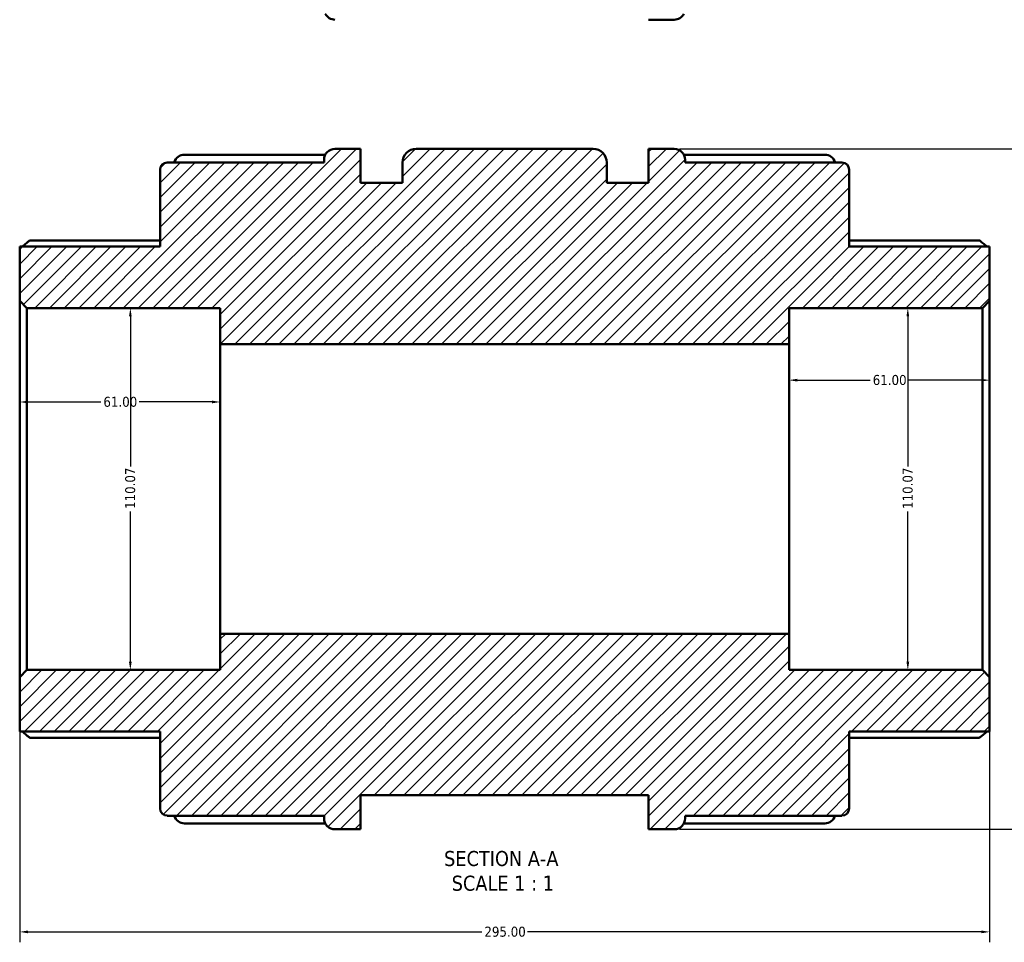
# Model space of a CAD drawing. Header units: millimetres. Extents: x -46 to 1043, y -378 to 803.
# Tile 2 of 10: x 304 to 604, y -378 to -97. Entities that reach past the tile are written whole.
import ezdxf

# ---------------------------------------------------------------- set-up
doc = ezdxf.new("R2010")
doc.units = ezdxf.units.MM
for name, color, linetype, lineweight in [('Dimension (ANSI)', 7, 'Continuous', 25), ('Hatch (ANSI)', 7, 'Continuous', 18), ('Symbol (ANSI)', 7, 'Continuous', 25), ('Visible (ANSI)', 7, 'Continuous', 50)]:
    doc.layers.add(name, color=color, linetype=linetype, lineweight=lineweight)
doc.styles.add('Label Text (ANSI)', font='tahoma.ttf')
doc.styles.add('Note Text (ANSI)', font='tahoma.ttf')
doc.dimstyles.new('Default - mm (ANSI)', dxfattribs={"dimtxt": 3.048, "dimasz": 2.5, "dimexe": 3.175, "dimexo": 1.6002, "dimgap": 0.8, "dimtad": 0, "dimtoh": 1, "dimrnd": 1e-08, "dimzin": 4, "dimdsep": 46, "dimtxsty": 'Note Text (ANSI)', "dimcen": 0.09, "dimdle": 10, "dimclrd": 256, "dimclre": 256, "dimclrt": 256, "dimadec": 1, "dimazin": 1, "dimtfac": 1, "dimtofl": 0, "dimtmove": 0, "dimatfit": 3, "dimfxl": 1, "dimtolj": 1, "dimtzin": 4, "dimlwd": -1, "dimlwe": -1, "dimarcsym": 0})

# ---------------------------------------------------------------- blocks, each defined once
blk = doc.blocks.new('*D7')
at = {"layer": 'Defpoints', "color": 0, "transparency": 16777216}
for p in [(574.25, -185.23), (574.25, -295.3), (574.25, -295.3)]:
    blk.add_point(p, dxfattribs=at)
at = {"layer": 'Dimension (ANSI)', "transparency": 16777216}
for p, q in [((574.25, -187.73), (574.25, -233.41)), ((574.25, -292.8), (574.25, -247.11))]:
    blk.add_line(p, q, dxfattribs=at)
for points in [[(573.84, -187.73), (574.67, -187.73), (574.25, -185.23)], [(573.84, -292.8), (574.67, -292.8), (574.25, -295.3)]]:
    blk.add_solid(points, dxfattribs=at)
at = {"layer": 'Dimension (ANSI)', "transparency": 16777216, "insert": (572.67, -246.31), "char_height": 3.048, "attachment_point": 1, "rotation": 90, "style": 'Note Text (ANSI)'}
blk.add_mtext('\\A1;110.07', dxfattribs=at)
blk = doc.blocks.new('*D8')
at = {"layer": 'Defpoints', "color": 0, "transparency": 16777216}
for p in [(304.12, -297.5), (599.12, -297.5), (304.12, -374.98)]:
    blk.add_point(p, dxfattribs=at)
at = {"layer": 'Dimension (ANSI)', "transparency": 16777216}
for p, q in [((304.12, -299.1), (304.12, -378.15)), ((599.12, -299.1), (599.12, -378.15)), ((306.62, -374.98), (444.66, -374.98)), ((596.62, -374.98), (458.58, -374.98))]:
    blk.add_line(p, q, dxfattribs=at)
for points in [[(306.62, -374.56), (306.62, -375.39), (304.12, -374.98)], [(596.62, -374.56), (596.62, -375.39), (599.12, -374.98)]]:
    blk.add_solid(points, dxfattribs=at)
at = {"layer": 'Dimension (ANSI)', "transparency": 16777216, "insert": (445.46, -373.39), "char_height": 3.048, "attachment_point": 1, "style": 'Note Text (ANSI)'}
blk.add_mtext('\\A1;295.00', dxfattribs=at)
blk = doc.blocks.new('*D9')
at = {"layer": 'Defpoints', "color": 0, "transparency": 16777216}
for p in [(337.78, -185.23), (337.78, -295.3), (337.78, -295.3)]:
    blk.add_point(p, dxfattribs=at)
at = {"layer": 'Dimension (ANSI)', "transparency": 16777216}
for p, q in [((337.78, -187.73), (337.78, -233.41)), ((337.78, -292.8), (337.78, -247.11))]:
    blk.add_line(p, q, dxfattribs=at)
for points in [[(337.36, -187.73), (338.19, -187.73), (337.78, -185.23)], [(337.36, -292.8), (338.19, -292.8), (337.78, -295.3)]]:
    blk.add_solid(points, dxfattribs=at)
at = {"layer": 'Dimension (ANSI)', "transparency": 16777216, "insert": (336.19, -246.31), "char_height": 3.048, "attachment_point": 1, "rotation": 90, "style": 'Note Text (ANSI)'}
blk.add_mtext('\\A1;110.07', dxfattribs=at)
blk = doc.blocks.new('*D10')
at = {"layer": 'Defpoints', "color": 0, "transparency": 16777216}
for p in [(365.12, -213.77), (304.12, -240.26), (365.12, -240.26)]:
    blk.add_point(p, dxfattribs=at)
at = {"layer": 'Dimension (ANSI)', "transparency": 16777216}
for p, q in [((306.62, -213.77), (328.78, -213.77)), ((362.62, -213.77), (340.46, -213.77))]:
    blk.add_line(p, q, dxfattribs=at)
for points in [[(306.62, -213.36), (306.62, -214.19), (304.12, -213.77)], [(362.62, -213.36), (362.62, -214.19), (365.12, -213.77)]]:
    blk.add_solid(points, dxfattribs=at)
at = {"layer": 'Dimension (ANSI)', "transparency": 16777216, "insert": (329.58, -212.19), "char_height": 3.048, "attachment_point": 1, "style": 'Note Text (ANSI)'}
blk.add_mtext('\\A1;61.00', dxfattribs=at)
blk = doc.blocks.new('*D11')
at = {"layer": 'Defpoints', "color": 0, "transparency": 16777216}
for p in [(599.12, -207.14), (538.12, -240.26), (599.12, -240.26)]:
    blk.add_point(p, dxfattribs=at)
at = {"layer": 'Dimension (ANSI)', "transparency": 16777216}
for p, q in [((540.62, -207.14), (562.78, -207.14)), ((596.62, -207.14), (574.46, -207.14))]:
    blk.add_line(p, q, dxfattribs=at)
for points in [[(540.62, -206.72), (540.62, -207.55), (538.12, -207.14)], [(596.62, -206.72), (596.62, -207.55), (599.12, -207.14)]]:
    blk.add_solid(points, dxfattribs=at)
at = {"layer": 'Dimension (ANSI)', "transparency": 16777216, "insert": (563.58, -205.55), "char_height": 3.048, "attachment_point": 1, "style": 'Note Text (ANSI)'}
blk.add_mtext('\\A1;61.00', dxfattribs=at)
blk = doc.blocks.new('*D12')
at = {"layer": 'Defpoints', "color": 0, "transparency": 16777216}
for p in [(503.23, -136.76), (503.23, -343.76), (624.24, -343.76)]:
    blk.add_point(p, dxfattribs=at)
at = {"layer": 'Dimension (ANSI)', "transparency": 16777216}
for p, q in [((504.83, -136.76), (627.41, -136.76)), ((624.24, -139.26), (624.24, -233.3)), ((624.24, -341.26), (624.24, -247.22)), ((504.83, -343.76), (627.41, -343.76))]:
    blk.add_line(p, q, dxfattribs=at)
for points in [[(623.82, -139.26), (624.65, -139.26), (624.24, -136.76)], [(623.82, -341.26), (624.65, -341.26), (624.24, -343.76)]]:
    blk.add_solid(points, dxfattribs=at)
at = {"layer": 'Dimension (ANSI)', "transparency": 16777216, "insert": (622.65, -246.42), "char_height": 3.048, "attachment_point": 1, "rotation": 90, "style": 'Note Text (ANSI)'}
blk.add_mtext('\\A1;207.00', dxfattribs=at)

msp = doc.modelspace()

# ---------------------------------------------------------------- hatches: boundary and pattern name
at = {"layer": 'Hatch (ANSI)'}
h = msp.add_hatch(dxfattribs=at)
h.set_pattern_fill('ANSI31', color=256, scale=25.4, style=0)
h.set_pattern_definition([(45, (0, 0), (-2.245064, 2.245064), [])])
edge = h.paths.add_edge_path()
edge.add_ellipse((349.025, -337.421), major_axis=(-2.201, 0), ratio=1, start_angle=0, end_angle=90)
edge.add_line((349.025, -339.623), (396.713, -339.623))
edge.add_line((396.713, -339.623), (396.713, -340.461))
edge.add_ellipse((400.015, -340.461), major_axis=(-3.302, 0), ratio=1, start_angle=0, end_angle=90)
edge.add_line((400.015, -343.763), (407.823, -343.763))
edge.add_line((407.823, -343.763), (407.823, -333.413))
edge.add_line((407.823, -333.413), (495.423, -333.413))
edge.add_line((495.423, -333.413), (495.423, -343.763))
edge.add_line((495.423, -343.763), (503.231, -343.763))
edge.add_ellipse((503.231, -340.461), major_axis=(0, -3.302), ratio=1, start_angle=0, end_angle=90)
edge.add_line((506.533, -340.461), (506.533, -339.623))
edge.add_line((506.533, -339.623), (554.222, -339.623))
edge.add_ellipse((554.222, -337.421), major_axis=(0, -2.201), ratio=1, start_angle=0, end_angle=90)
edge.add_line((556.423, -337.421), (556.423, -314.011))
edge.add_line((556.423, -314.011), (599.123, -314.011))
edge.add_line((599.123, -314.011), (599.123, -297.5))
edge.add_line((599.123, -297.5), (596.922, -295.299))
edge.add_line((596.922, -295.299), (538.123, -295.299))
edge.add_line((538.123, -295.299), (538.123, -284.292))
edge.add_line((538.123, -284.292), (365.123, -284.292))
edge.add_line((365.123, -284.292), (365.123, -295.299))
edge.add_line((365.123, -295.299), (306.325, -295.299))
edge.add_line((306.325, -295.299), (304.123, -297.5))
edge.add_line((304.123, -297.5), (304.123, -314.011))
edge.add_line((304.123, -314.011), (346.823, -314.011))
edge.add_line((346.823, -314.011), (346.823, -337.421))
edge = h.paths.add_edge_path()
edge.add_ellipse((349.025, -143.104), major_axis=(0, 2.201), ratio=1, start_angle=0, end_angle=90)
edge.add_line((346.823, -143.104), (346.823, -166.515))
edge.add_line((346.823, -166.515), (304.123, -166.515))
edge.add_line((304.123, -166.515), (304.123, -183.025))
edge.add_line((304.123, -183.025), (306.325, -185.227))
edge.add_line((306.325, -185.227), (365.123, -185.227))
edge.add_line((365.123, -185.227), (365.123, -196.234))
edge.add_line((365.123, -196.234), (538.123, -196.234))
edge.add_line((538.123, -196.234), (538.123, -185.227))
edge.add_line((538.123, -185.227), (596.922, -185.227))
edge.add_line((596.922, -185.227), (599.123, -183.025))
edge.add_line((599.123, -183.025), (599.123, -166.515))
edge.add_line((599.123, -166.515), (556.423, -166.515))
edge.add_line((556.423, -166.515), (556.423, -143.104))
edge.add_ellipse((554.222, -143.104), major_axis=(2.201, 0), ratio=1, start_angle=0, end_angle=90)
edge.add_line((554.222, -140.903), (506.533, -140.903))
edge.add_line((506.533, -140.903), (506.533, -140.065))
edge.add_ellipse((503.231, -140.065), major_axis=(3.302, 0), ratio=1, start_angle=0, end_angle=90)
edge.add_line((503.231, -136.763), (495.423, -136.763))
edge.add_line((495.423, -136.763), (495.423, -147.113))
edge.add_line((495.423, -147.113), (482.673, -147.113))
edge.add_line((482.673, -147.113), (482.673, -140.903))
edge.add_ellipse((478.533, -140.903), major_axis=(4.14, 0), ratio=1, start_angle=0, end_angle=90)
edge.add_line((478.533, -136.763), (424.713, -136.763))
edge.add_ellipse((424.713, -140.903), major_axis=(0, 4.14), ratio=1, start_angle=0, end_angle=90)
edge.add_line((420.573, -140.903), (420.573, -147.113))
edge.add_line((420.573, -147.113), (407.823, -147.113))
edge.add_line((407.823, -147.113), (407.823, -136.763))
edge.add_line((407.823, -136.763), (400.015, -136.763))
edge.add_ellipse((400.015, -140.065), major_axis=(0, 3.302), ratio=1, start_angle=0, end_angle=90)
edge.add_line((396.713, -140.065), (396.713, -140.903))
edge.add_line((396.713, -140.903), (349.025, -140.903))

# ---------------------------------------------------------------- linework, layer by layer
at = {"layer": 'Visible (ANSI)'}
for p, q in [((495.423, -97.471), (503.231, -97.471)), ((407.823, -136.763), (400.015, -136.763)), ((407.823, -147.113), (407.823, -136.763)), ((478.533, -136.763), (424.713, -136.763)), ((503.231, -136.763), (495.423, -136.763)), ((495.423, -136.763), (495.423, -147.113)), ((354.265, -138.548), (397.083, -138.548)), ((396.713, -140.065), (396.713, -140.903)), ((506.164, -138.548), (548.981, -138.548)), ((506.533, -140.903), (506.533, -140.065)), ((346.823, -143.104), (346.823, -166.515)), ((396.713, -140.903), (349.025, -140.903)), ((420.573, -140.903), (420.573, -147.113)), ((482.673, -147.113), (482.673, -140.903)), ((554.222, -140.903), (506.533, -140.903)), ((556.423, -166.515), (556.423, -143.104)), ((420.573, -147.113), (407.823, -147.113)), ((495.423, -147.113), (482.673, -147.113)), ((307.366, -164.604), (346.823, -164.604)), ((556.423, -164.604), (595.881, -164.604)), ((346.823, -166.515), (304.123, -166.515)), ((304.123, -166.515), (304.123, -183.025)), ((599.123, -166.515), (556.423, -166.515)), ((599.123, -183.025), (599.123, -166.515)), ((304.123, -183.025), (306.325, -185.227)), ((304.123, -183.025), (304.123, -297.5)), ((306.325, -185.227), (365.123, -185.227)), ((306.325, -295.299), (306.325, -185.227)), ((365.123, -185.227), (365.123, -196.234)), ((538.123, -196.234), (538.123, -185.227)), ((538.123, -185.227), (596.922, -185.227)), ((596.922, -185.227), (599.123, -183.025)), ((596.922, -185.227), (596.922, -295.299)), ((599.123, -297.5), (599.123, -183.025)), ((365.123, -196.234), (538.123, -196.234)), ((365.123, -284.292), (365.123, -196.234)), ((538.123, -284.292), (538.123, -196.234)), ((538.123, -284.292), (365.123, -284.292)), ((365.123, -284.292), (365.123, -295.299)), ((538.123, -295.299), (538.123, -284.292)), ((306.325, -295.299), (304.123, -297.5)), ((365.123, -295.299), (306.325, -295.299)), ((596.922, -295.299), (538.123, -295.299)), ((599.123, -297.5), (596.922, -295.299)), ((304.123, -297.5), (304.123, -314.011)), ((599.123, -314.011), (599.123, -297.5)), ((304.123, -314.011), (346.823, -314.011)), ((346.823, -314.011), (346.823, -337.421)), ((556.423, -337.421), (556.423, -314.011)), ((556.423, -314.011), (599.123, -314.011)), ((346.823, -315.921), (307.366, -315.921)), ((595.881, -315.921), (556.423, -315.921)), ((407.823, -343.763), (407.823, -333.413)), ((407.823, -333.413), (495.423, -333.413)), ((495.423, -333.413), (495.423, -343.763)), ((349.025, -339.623), (396.713, -339.623)), ((396.713, -339.623), (396.713, -340.461)), ((506.533, -340.461), (506.533, -339.623)), ((506.533, -339.623), (554.222, -339.623)), ((397.083, -341.978), (354.265, -341.978)), ((400.015, -343.763), (407.823, -343.763)), ((495.423, -343.763), (503.231, -343.763)), ((548.981, -341.978), (506.164, -341.978))]:
    msp.add_line(p, q, dxfattribs=at)
for centre, radius, start, end in [((400.015, -94.169), 3.302, 207.35705, 270), ((503.231, -94.169), 3.302, 270, 332.64295), ((400.015, -140.065), 3.302, 90, 180), ((424.713, -140.903), 4.14, 90, 180), ((478.533, -140.903), 4.14, 0, 90), ((503.231, -140.065), 3.302, 0, 90), ((354.265, -141.85), 3.302, 90, 163.33705), ((548.981, -141.85), 3.302, 16.66295, 90), ((349.025, -143.104), 2.201, 90, 180), ((554.222, -143.104), 2.201, 0, 90), ((349.025, -337.421), 2.201, 180, 270), ((554.222, -337.421), 2.201, 270, 0), ((354.265, -338.676), 3.302, 196.66295, 270), ((400.015, -340.461), 3.302, 180, 270), ((503.231, -340.461), 3.302, 270, 0), ((548.981, -338.676), 3.302, 270, 343.33705)]:
    msp.add_arc(centre, radius, start, end, dxfattribs=at)
for points, knots in [([(307.366, -164.604), (307.362, -164.604), (307.358, -164.604), (307.306, -164.609), (307.236, -164.639), (306.968, -164.793), (306.711, -164.985), (306.116, -165.474), (305.721, -165.824), (305.197, -166.309), (305.088, -166.411), (304.979, -166.515)], [0.68675076, 0.68675076, 0.68675076, 0.68675076, 0.69289554, 0.69289554, 0.76311994, 0.76311994, 0.90356873, 0.90356873, 1.07445551, 1.07445551, 1.11869107, 1.11869107, 1.11869107, 1.11869107]), ([(598.268, -166.515), (598.158, -166.411), (598.049, -166.309), (597.526, -165.824), (597.131, -165.474), (596.535, -164.985), (596.279, -164.793), (596.011, -164.639), (595.94, -164.609), (595.889, -164.604), (595.885, -164.604), (595.881, -164.604)], [1.30357247, 1.30357247, 1.30357247, 1.30357247, 1.34780803, 1.34780803, 1.51869481, 1.51869481, 1.6591436, 1.6591436, 1.729368, 1.729368, 1.73551278, 1.73551278, 1.73551278, 1.73551278]), ([(304.979, -314.011), (305.088, -314.114), (305.197, -314.217), (305.721, -314.702), (306.116, -315.051), (306.711, -315.54), (306.968, -315.733), (307.236, -315.887), (307.306, -315.916), (307.358, -315.921), (307.362, -315.921), (307.366, -315.921)], [1.30357247, 1.30357247, 1.30357247, 1.30357247, 1.34780803, 1.34780803, 1.51869481, 1.51869481, 1.6591436, 1.6591436, 1.729368, 1.729368, 1.73551278, 1.73551278, 1.73551278, 1.73551278]), ([(595.881, -315.921), (595.885, -315.921), (595.889, -315.921), (595.94, -315.916), (596.011, -315.887), (596.279, -315.733), (596.535, -315.54), (597.131, -315.051), (597.526, -314.702), (598.049, -314.217), (598.158, -314.114), (598.268, -314.011)], [0.68675076, 0.68675076, 0.68675076, 0.68675076, 0.69289554, 0.69289554, 0.76311994, 0.76311994, 0.90356873, 0.90356873, 1.07445551, 1.07445551, 1.11869107, 1.11869107, 1.11869107, 1.11869107])]:
    msp.add_open_spline(points, degree=3, knots=knots, dxfattribs=at)

# ---------------------------------------------------------------- texts
at = {"layer": 'Symbol (ANSI)', "char_height": 4.572, "attachment_point": 7, "style": 'Label Text (ANSI)'}
for s, insert in [('SECTION A-A', (433.199, -355.027)), ('SCALE 1 : 1', (435.518, -362.54))]:
    msp.add_mtext(s, dxfattribs=dict(at, insert=insert))

# ---------------------------------------------------------------- dimensions: what is measured, and where the dimension line sits
at = {"layer": 'Dimension (ANSI)'}
for base, p1, p2, angle, override, picture, middle in [((624.235, -343.763), (503.231, -136.763), (503.231, -343.763), 90, {"dimtoh": 0, "dimdec": 2, "dimtp": 0, "dimtm": 0, "dimtdec": 2, "dimatfit": 1}, '*D12', (624.235, -240.263)), ((337.778, -295.299), (337.778, -185.227), (337.778, -295.299), 270, {"dimtoh": 0, "dimdec": 2, "dimse1": 1, "dimse2": 1, "dimtp": 0, "dimtm": 0, "dimtdec": 2, "dimatfit": 1}, '*D9', (337.778, -240.263)), ((574.253, -295.299), (574.253, -185.227), (574.253, -295.299), 270, {"dimtoh": 0, "dimdec": 2, "dimse1": 1, "dimse2": 1, "dimtp": 0, "dimtm": 0, "dimtdec": 2, "dimatfit": 1}, '*D7', (574.253, -240.263)), ((599.123, -207.138), (538.123, -240.263), (599.123, -240.263), 180, {"dimtoh": 0, "dimdec": 2, "dimse1": 1, "dimse2": 1, "dimtp": 0, "dimtm": 0, "dimtdec": 2, "dimatfit": 1}, '*D11', (568.623, -207.138)), ((304.123, -374.975), (599.123, -297.5), (304.123, -297.5), 180, {"dimtoh": 0, "dimdec": 2, "dimtp": 0, "dimtm": 0, "dimtdec": 2, "dimatfit": 1}, '*D8', (451.623, -374.975))]:
    dim = msp.add_linear_dim(base=base, p1=p1, p2=p2, angle=angle, dimstyle='Default - mm (ANSI)', override=override, dxfattribs=at)
    dim.commit()
    dim.dimension.update_dxf_attribs({"geometry": picture, "text_midpoint": middle, "dimtype": 160})
dim = msp.add_linear_dim(base=(365.123, -213.774), p1=(304.123, -240.263), p2=(365.123, -240.263), dimstyle='Default - mm (ANSI)', override={"dimtoh": 0, "dimdec": 2, "dimse1": 1, "dimse2": 1, "dimtp": 0, "dimtm": 0, "dimtdec": 2, "dimatfit": 1}, dxfattribs=at)
dim.commit()
dim.dimension.update_dxf_attribs({"geometry": '*D10', "text_midpoint": (334.623, -213.774), "dimtype": 160})

doc.saveas('drawing.dxf')
